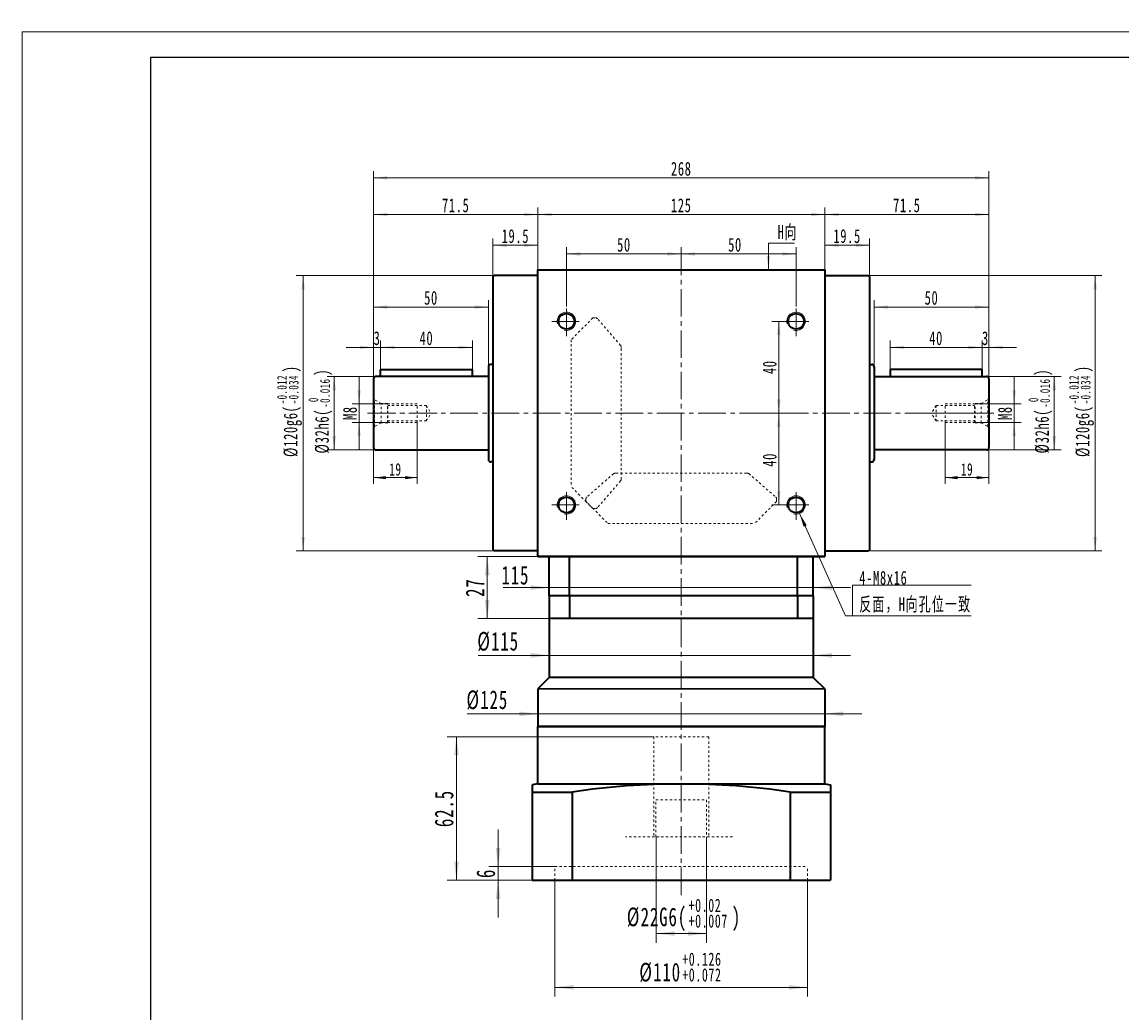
# Model space of a CAD drawing. Header units: millimetres. Extents: x 2806 to 3747, y -226 to 444.
# Tile 2 of 6: x 2806 to 3285, y 12 to 444. Entities that reach past the tile are written whole.
import ezdxf

# ---------------------------------------------------------------- set-up
doc = ezdxf.new("R2010")
doc.units = ezdxf.units.MM
doc.linetypes.add('点画线', pattern=[18, 12, -2, 2, -2])
doc.linetypes.add('虚线', pattern=[2, 1, -1])
doc.layers.get('0').update_dxf_attribs({"lineweight": 35})
for name, color, linetype, lineweight in [('EB0', 7, 'Continuous', 35), ('TEXT', 4, 'Continuous', 18), ('中心线层', 1, '点画线', 18), ('图框_外框线', 7, 'Continuous', 18), ('尺寸线层', 3, 'Continuous', 18), ('粗实线', 7, 'Continuous', 50), ('粗实线层', 7, 'Continuous', 35), ('虚线层', 6, '虚线', 18)]:
    doc.layers.add(name, color=color, linetype=linetype, lineweight=lineweight)
doc.styles.add('标准', font='txt', dxfattribs={"width": 0.667})
doc.dimstyles.new('a4-1-1', dxfattribs={"dimtxt": 3, "dimasz": 3, "dimexe": 1.5, "dimexo": 0, "dimgap": 0.5, "dimtad": 1, "dimdec": 3, "dimdsep": 46, "dimtxsty": '标准', "dimblk": '_CAXARROW', "dimcen": 0, "dimdle": 6, "dimazin": 2, "dimtfac": 0.707107, "dimtdec": 3, "dimtix": 1, "dimtmove": 2, "dimatfit": 3, "dimfxl": 0, "dimfrac": 2, "dimtolj": 1, "dimarcsym": 0})
doc.dimstyles.new('a4-1-1.5', dxfattribs={"dimtxt": 4.5, "dimasz": 4.5, "dimexe": 2.25, "dimexo": 0, "dimgap": 0.75, "dimtad": 1, "dimdec": 3, "dimdsep": 46, "dimtxsty": '标准', "dimblk": '_CAXARROW', "dimcen": 0, "dimdle": 9, "dimazin": 2, "dimtfac": 0.707107, "dimtdec": 3, "dimtix": 1, "dimtmove": 2, "dimatfit": 3, "dimfxl": 0, "dimfrac": 2, "dimtolj": 1, "dimarcsym": 0})

# ---------------------------------------------------------------- blocks, each defined once
blk = doc.blocks.new('*X3')
at = {"layer": '尺寸线层', "color": 0, "char_height": 6, "attachment_point": 1, "rotation": 90, "line_spacing_factor": 1.15057, "style": '标准'}
for s, insert, width in [('\\T1.1;{\\H0.707107x;-0.012}', (2917.04, 277.08), 50.9066), ('\\T1.1;)', (2919.89, 291.01), 152.5853), ('\\T1.1;{\\H0.707107x;-0.034}', (2922.11, 277.08), 50.9066), ('\\T1.1;%%C120g6(', (2919.89, 254.12), 152.5853)]:
    blk.add_mtext(s, dxfattribs=dict(at, insert=insert, width=width))
blk = doc.blocks.new('*X2')
at = {"layer": '尺寸线层', "linetype": 'Continuous'}
for points in [[(2928.39, 333.2), (2929.14, 327.2), (2927.64, 327.2)], [(2928.39, 213.2), (2929.14, 219.2), (2927.64, 219.2)]]:
    blk.add_hatch(color=0, dxfattribs=at).paths.add_polyline_path(points, flags=0)
at = {"layer": '尺寸线层', "color": 0, "linetype": 'Continuous'}
for p, q in [((3011.59, 333.2), (2925.39, 333.2)), ((2928.39, 333.2), (2928.39, 213.2)), ((3011.59, 213.2), (2925.39, 213.2))]:
    blk.add_line(p, q, dxfattribs=at)
at = {"layer": '尺寸线层', "color": 0}
blk.add_blockref('*X3', (0, 0), dxfattribs=at)
blk = doc.blocks.new('_CAXARROW')
blk.add_hatch(color=0).paths.add_polyline_path([(0, 0), (-1, 0.125), (-1, -0.125)], flags=0)
blk = doc.blocks.new('*X4')
at = {"layer": '尺寸线层', "linetype": 'Continuous'}
for points in [[(3011.09, 346.33), (3017.09, 345.58), (3017.09, 347.08)], [(3030.59, 346.33), (3024.59, 345.58), (3024.59, 347.08)]]:
    blk.add_hatch(color=0, dxfattribs=at).paths.add_polyline_path(points, flags=0)
at = {"layer": '尺寸线层', "color": 0, "linetype": 'Continuous'}
for p, q in [((3011.09, 332.7), (3011.09, 349.33)), ((3030.59, 346.33), (3011.09, 346.33)), ((3030.59, 335.7), (3030.59, 349.33))]:
    blk.add_line(p, q, dxfattribs=at)
at = {"layer": '尺寸线层', "color": 0, "insert": (3020.84, 350.29), "char_height": 6, "width": 21.6497, "attachment_point": 5, "line_spacing_factor": 1.15057, "style": '标准'}
blk.add_mtext('\\T1.1;19.5', dxfattribs=at)
blk = doc.blocks.new('*X5')
at = {"layer": '尺寸线层', "linetype": 'Continuous'}
for points in [[(3030.59, 359.73), (3036.59, 358.98), (3036.59, 360.48)], [(3155.59, 359.73), (3149.59, 358.98), (3149.59, 360.48)]]:
    blk.add_hatch(color=0, dxfattribs=at).paths.add_polyline_path(points, flags=0)
at = {"layer": '尺寸线层', "color": 0, "linetype": 'Continuous'}
for p, q in [((3030.59, 335.7), (3030.59, 362.73)), ((3155.59, 359.73), (3030.59, 359.73)), ((3155.59, 335.7), (3155.59, 362.73))]:
    blk.add_line(p, q, dxfattribs=at)
at = {"layer": '尺寸线层', "color": 0, "insert": (3093.09, 363.7), "char_height": 6, "width": 15.558, "attachment_point": 5, "line_spacing_factor": 1.15057, "style": '标准'}
blk.add_mtext('\\T1.1;125', dxfattribs=at)
blk = doc.blocks.new('*X6')
at = {"layer": '尺寸线层', "linetype": 'Continuous'}
for points in [[(3155.59, 346.33), (3161.59, 347.08), (3161.59, 345.58)], [(3175.09, 346.33), (3169.09, 347.08), (3169.09, 345.58)]]:
    blk.add_hatch(color=0, dxfattribs=at).paths.add_polyline_path(points, flags=0)
at = {"layer": '尺寸线层', "color": 0, "linetype": 'Continuous'}
for p, q in [((3155.59, 335.7), (3155.59, 349.33)), ((3155.59, 346.33), (3175.09, 346.33)), ((3175.09, 332.7), (3175.09, 349.33))]:
    blk.add_line(p, q, dxfattribs=at)
at = {"layer": '尺寸线层', "color": 0, "insert": (3165.34, 350.29), "char_height": 6, "width": 21.6497, "attachment_point": 5, "line_spacing_factor": 1.15057, "style": '标准'}
blk.add_mtext('\\T1.1;19.5', dxfattribs=at)
blk = doc.blocks.new('*X7')
at = {"layer": '尺寸线层', "linetype": 'Continuous'}
for points in [[(3093.09, 342.55), (3099.09, 343.3), (3099.09, 341.8)], [(3143.09, 342.55), (3137.09, 343.3), (3137.09, 341.8)]]:
    blk.add_hatch(color=0, dxfattribs=at).paths.add_polyline_path(points, flags=0)
at = {"layer": '尺寸线层', "color": 0, "linetype": 'Continuous'}
for p, q in [((3093.09, 338.7), (3093.09, 345.55)), ((3143.09, 319.6), (3143.09, 345.55)), ((3093.09, 342.55), (3143.09, 342.55))]:
    blk.add_line(p, q, dxfattribs=at)
at = {"layer": '尺寸线层', "color": 0, "insert": (3116.5, 346.52), "char_height": 6, "width": 12, "attachment_point": 5, "line_spacing_factor": 1.15057, "style": '标准'}
blk.add_mtext('\\T1.1;50', dxfattribs=at)
blk = doc.blocks.new('*X8')
at = {"layer": '尺寸线层', "linetype": 'Continuous'}
for points in [[(3043.09, 342.55), (3049.09, 343.3), (3049.09, 341.8)], [(3093.09, 342.55), (3087.09, 343.3), (3087.09, 341.8)]]:
    blk.add_hatch(color=0, dxfattribs=at).paths.add_polyline_path(points, flags=0)
at = {"layer": '尺寸线层', "color": 0, "linetype": 'Continuous'}
for p, q in [((3043.09, 319.6), (3043.09, 345.55)), ((3093.09, 338.7), (3093.09, 345.55)), ((3043.09, 342.55), (3093.09, 342.55))]:
    blk.add_line(p, q, dxfattribs=at)
at = {"layer": '尺寸线层', "color": 0, "insert": (3068.13, 346.52), "char_height": 6, "width": 12, "attachment_point": 5, "line_spacing_factor": 1.15057, "style": '标准'}
blk.add_mtext('\\T1.1;50', dxfattribs=at)
blk = doc.blocks.new('*X9')
at = {"layer": '尺寸线层', "linetype": 'Continuous'}
for points in [[(3135.59, 313.2), (3134.84, 307.2), (3136.34, 307.2)], [(3135.59, 273.2), (3134.84, 279.2), (3136.34, 279.2)]]:
    blk.add_hatch(color=0, dxfattribs=at).paths.add_polyline_path(points, flags=0)
at = {"layer": '尺寸线层', "color": 0, "linetype": 'Continuous'}
for p, q in [((3136.69, 313.2), (3132.59, 313.2)), ((3135.59, 273.2), (3135.59, 313.2)), ((3127.59, 273.2), (3138.59, 273.2))]:
    blk.add_line(p, q, dxfattribs=at)
at = {"layer": '尺寸线层', "color": 0, "insert": (3131.62, 293.2), "char_height": 6, "width": 12, "attachment_point": 5, "rotation": 90, "line_spacing_factor": 1.15057, "style": '标准'}
blk.add_mtext('\\T1.1;40', dxfattribs=at)
blk = doc.blocks.new('*X10')
at = {"layer": '尺寸线层', "linetype": 'Continuous'}
for points in [[(3135.59, 273.2), (3136.34, 267.2), (3134.84, 267.2)], [(3135.59, 233.2), (3136.34, 239.2), (3134.84, 239.2)]]:
    blk.add_hatch(color=0, dxfattribs=at).paths.add_polyline_path(points, flags=0)
at = {"layer": '尺寸线层', "color": 0, "linetype": 'Continuous'}
for p, q in [((3127.59, 273.2), (3138.59, 273.2)), ((3135.59, 273.2), (3135.59, 233.2)), ((3136.69, 233.2), (3132.59, 233.2))]:
    blk.add_line(p, q, dxfattribs=at)
at = {"layer": '尺寸线层', "color": 0, "insert": (3131.62, 252.84), "char_height": 6, "width": 12, "attachment_point": 5, "rotation": 90, "line_spacing_factor": 1.15057, "style": '标准'}
blk.add_mtext('\\T1.1;40', dxfattribs=at)
blk = doc.blocks.new('*X11')
at = {"layer": '尺寸线层', "linetype": 'Continuous'}
blk.add_hatch(color=0, dxfattribs=at).paths.add_polyline_path([(-23.03, 44.58), (-19.89, 39.41), (-21.26, 38.8)], flags=0)
at = {"layer": '尺寸线层', "color": 0, "linetype": 'Continuous'}
blk.add_line((-23.03, 44.58), (-3.04, 0), dxfattribs=at)
at = {"layer": '尺寸线层', "color": 0}
for p, q in [((0, 13.42), (51.79, 13.42)), ((0, 0), (0, 13.42)), ((-3.04, 0), (0, 0)), ((0, 0), (51.79, 0))]:
    blk.add_line(p, q, dxfattribs=at)
at = {"layer": '尺寸线层', "color": 0, "insert": (3, 1.2), "char_height": 6, "width": 97.5796, "attachment_point": 7, "line_spacing_factor": 1.15057, "style": '标准'}
blk.add_mtext('\\T1.1;4-M8x16\\P反面，H向孔位一致', dxfattribs=at)
blk = doc.blocks.new('*X12')
at = {"layer": '尺寸线层', "linetype": 'Continuous'}
blk.add_hatch(color=0, dxfattribs=at).paths.add_polyline_path([(-1.02, -11.58), (-1.77, -5.58), (-0.27, -5.58)], flags=0)
at = {"layer": '尺寸线层', "color": 0, "linetype": 'Continuous'}
blk.add_line((-1.02, -11.58), (-1.02, 0), dxfattribs=at)
at = {"layer": '尺寸线层', "color": 0}
for p, q in [((-1.02, 0), (0, 0)), ((0, 0), (10.33, 0)), ((0, 0), (0, 0))]:
    blk.add_line(p, q, dxfattribs=at)
at = {"layer": '尺寸线层', "color": 0, "insert": (3, 1.2), "char_height": 6, "width": 14.6581, "attachment_point": 7, "line_spacing_factor": 1.15057, "style": '标准'}
blk.add_mtext('\\T1.1;H向', dxfattribs=at)
blk = doc.blocks.new('*X20')
at = {"layer": '尺寸线层', "linetype": 'Continuous'}
for points in [[(2959.09, 359.73), (2965.09, 358.98), (2965.09, 360.48)], [(3030.59, 359.73), (3024.59, 358.98), (3024.59, 360.48)]]:
    blk.add_hatch(color=0, dxfattribs=at).paths.add_polyline_path(points, flags=0)
at = {"layer": '尺寸线层', "color": 0, "linetype": 'Continuous'}
for p, q in [((2959.09, 288.2), (2959.09, 362.73)), ((3030.59, 359.73), (2959.09, 359.73)), ((3030.59, 335.7), (3030.59, 362.73))]:
    blk.add_line(p, q, dxfattribs=at)
at = {"layer": '尺寸线层', "color": 0, "insert": (2994.84, 363.7), "char_height": 6, "width": 21.8228, "attachment_point": 5, "line_spacing_factor": 1.15057, "style": '标准'}
blk.add_mtext('\\T1.1;71.5', dxfattribs=at)
blk = doc.blocks.new('*X21')
at = {"layer": '尺寸线层', "linetype": 'Continuous'}
for points in [[(2959.09, 319.44), (2965.09, 318.69), (2965.09, 320.19)], [(3009.09, 319.44), (3003.09, 318.69), (3003.09, 320.19)]]:
    blk.add_hatch(color=0, dxfattribs=at).paths.add_polyline_path(points, flags=0)
at = {"layer": '尺寸线层', "color": 0, "linetype": 'Continuous'}
for p, q in [((2959.09, 288.2), (2959.09, 322.44)), ((3009.09, 293.45), (3009.09, 322.44)), ((3009.09, 319.44), (2959.09, 319.44))]:
    blk.add_line(p, q, dxfattribs=at)
at = {"layer": '尺寸线层', "color": 0, "insert": (2984.09, 323.4), "char_height": 6, "width": 12, "attachment_point": 5, "line_spacing_factor": 1.15057, "style": '标准'}
blk.add_mtext('\\T1.1;50', dxfattribs=at)
blk = doc.blocks.new('*X23')
at = {"layer": '尺寸线层', "color": 0, "char_height": 8.1, "attachment_point": 1, "line_spacing_factor": 1.15057, "style": '标准'}
for s, insert, width in [('\\T1.1;%%C22G6(', (3069.39, 57.82), 189.5425), ('\\T1.1;{\\H0.707107x;+0.02}', (3096.27, 61.67), 68.7239), ('\\T1.1;)', (3115.08, 57.82), 189.5425), ('\\T1.1;{\\H0.707107x;+0.007}', (3096.27, 54.83), 68.7239)]:
    blk.add_mtext(s, dxfattribs=dict(at, insert=insert, width=width))
blk = doc.blocks.new('*X22')
at = {"layer": '尺寸线层', "linetype": 'Continuous'}
for points in [[(3082.09, 46.53), (3090.19, 47.54), (3090.19, 45.51)], [(3104.09, 46.53), (3095.99, 47.54), (3095.99, 45.51)]]:
    blk.add_hatch(color=0, dxfattribs=at).paths.add_polyline_path(points, flags=0)
at = {"layer": '尺寸线层', "color": 0, "linetype": 'Continuous'}
for p, q in [((3082.09, 88.7), (3082.09, 42.48)), ((3104.09, 88.7), (3104.09, 42.48)), ((3082.09, 46.53), (3104.09, 46.53))]:
    blk.add_line(p, q, dxfattribs=at)
at = {"layer": '尺寸线层', "color": 0}
blk.add_blockref('*X23', (0, 0), dxfattribs=at)
blk = doc.blocks.new('*X25')
at = {"layer": '尺寸线层', "color": 0, "char_height": 8.1, "attachment_point": 1, "line_spacing_factor": 1.15057, "style": '标准'}
for s, insert, width in [('\\T1.1;%%C110', (3074.84, 33.76), 145.9312), ('\\T1.1;{\\H0.707107x;+0.126}', (3093.5, 38.22), 68.7239), ('\\T1.1;{\\H0.707107x;+0.072}', (3093.5, 31.38), 68.7239)]:
    blk.add_mtext(s, dxfattribs=dict(at, insert=insert, width=width))
blk = doc.blocks.new('*X24')
at = {"layer": '尺寸线层', "linetype": 'Continuous'}
for points in [[(3038.09, 23.08), (3046.19, 24.09), (3046.19, 22.07)], [(3148.09, 23.08), (3139.99, 24.09), (3139.99, 22.07)]]:
    blk.add_hatch(color=0, dxfattribs=at).paths.add_polyline_path(points, flags=0)
at = {"layer": '尺寸线层', "color": 0, "linetype": 'Continuous'}
for p, q in [((3038.09, 69.7), (3038.09, 19.03)), ((3148.09, 69.7), (3148.09, 19.03)), ((3038.09, 23.08), (3148.09, 23.08))]:
    blk.add_line(p, q, dxfattribs=at)
at = {"layer": '尺寸线层', "color": 0}
blk.add_blockref('*X25', (0, 0), dxfattribs=at)
blk = doc.blocks.new('*X26')
at = {"layer": '尺寸线层', "linetype": 'Continuous'}
for points in [[(3013.33, 75.7), (3012.32, 83.8), (3014.34, 83.8)], [(3013.33, 69.7), (3012.32, 61.6), (3014.34, 61.6)]]:
    blk.add_hatch(color=0, dxfattribs=at).paths.add_polyline_path(points, flags=0)
at = {"layer": '尺寸线层', "color": 0, "linetype": 'Continuous'}
for p, q in [((3013.33, 53.5), (3013.33, 91.9)), ((3038.09, 75.7), (3009.28, 75.7)), ((3028.09, 69.7), (3009.28, 69.7))]:
    blk.add_line(p, q, dxfattribs=at)
at = {"layer": '尺寸线层', "color": 0, "insert": (3007.97, 72.7), "char_height": 8.1, "width": 16.2, "attachment_point": 5, "rotation": 90, "line_spacing_factor": 1.15057, "style": '标准'}
blk.add_mtext('\\T1.1;6', dxfattribs=at)
blk = doc.blocks.new('*X27')
at = {"layer": '尺寸线层', "linetype": 'Continuous'}
for points in [[(2995.18, 132.2), (2994.17, 124.1), (2996.19, 124.1)], [(2995.18, 69.7), (2994.17, 77.8), (2996.19, 77.8)]]:
    blk.add_hatch(color=0, dxfattribs=at).paths.add_polyline_path(points, flags=0)
at = {"layer": '尺寸线层', "color": 0, "linetype": 'Continuous'}
for p, q in [((3081.09, 132.2), (2991.13, 132.2)), ((2995.18, 69.7), (2995.18, 132.2)), ((3028.09, 69.7), (2991.13, 69.7))]:
    blk.add_line(p, q, dxfattribs=at)
at = {"layer": '尺寸线层', "color": 0, "insert": (2989.82, 100.95), "char_height": 8.1, "width": 29.4608, "attachment_point": 5, "rotation": 90, "line_spacing_factor": 1.15057, "style": '标准'}
blk.add_mtext('\\T1.1;62.5', dxfattribs=at)
blk = doc.blocks.new('m8-11111_1')
at = {"layer": '中心线层', "linetype": '点画线', "lineweight": 18}
blk.add_line((27.67, 0), (-2.1, 0), dxfattribs=at)
at = {"layer": '粗实线层', "color": 6, "linetype": '虚线', "lineweight": 18}
for p, q in [((0, -6.6), (0, 6.6)), ((0, 6.6), (0.43, 5.86)), ((3.3, 4.2), (0.43, 5.86)), ((0.43, -5.86), (0.43, 5.86)), ((6, 4.2), (3.3, 4.2)), ((3.3, -4.2), (3.3, 4.2)), ((6.2, 4), (6, 4.2)), ((6, -4.2), (6, 4.2)), ((19, 4), (6.2, 4)), ((6.2, -4), (6.2, 4)), ((23, 3.4), (6.2, 3.4)), ((19, -4), (19, 4)), ((23, 3.4), (24.96, 0)), ((23, 3.4), (23, -3.4)), ((23, -3.4), (24.96, 0)), ((3.3, -4.2), (0.43, -5.86)), ((6, -4.2), (3.3, -4.2)), ((6.2, -4), (6, -4.2)), ((23, -3.4), (6.2, -3.4)), ((19, -4), (6.2, -4)), ((0, -6.6), (0.43, -5.86))]:
    blk.add_line(p, q, dxfattribs=at)
blk = doc.blocks.new('*X33')
at = {"layer": '尺寸线层', "linetype": 'Continuous'}
for points in [[(2952.76, 277.2), (2953.51, 283.2), (2952.01, 283.2)], [(2952.76, 269.2), (2953.51, 263.2), (2952.01, 263.2)]]:
    blk.add_hatch(color=0, dxfattribs=at).paths.add_polyline_path(points, flags=0)
at = {"layer": '尺寸线层', "color": 0, "linetype": 'Continuous'}
for p, q in [((2952.76, 289.2), (2952.76, 257.2)), ((2965.29, 277.2), (2949.76, 277.2)), ((2965.29, 269.2), (2949.76, 269.2))]:
    blk.add_line(p, q, dxfattribs=at)
at = {"layer": '尺寸线层', "color": 0, "insert": (2948.79, 273.2), "char_height": 6, "width": 12, "attachment_point": 5, "rotation": 90, "line_spacing_factor": 1.15057, "style": '标准'}
blk.add_mtext('\\T1.1;M8', dxfattribs=at)
blk = doc.blocks.new('*X34')
at = {"layer": '尺寸线层', "linetype": 'Continuous'}
for points in [[(2959.09, 245.11), (2964.49, 245.78), (2964.49, 244.43)], [(2978.09, 245.11), (2972.69, 245.78), (2972.69, 244.43)]]:
    blk.add_hatch(color=0, dxfattribs=at).paths.add_polyline_path(points, flags=0)
at = {"layer": '尺寸线层', "color": 0, "linetype": 'Continuous'}
for p, q in [((2978.09, 269.2), (2978.09, 242.41)), ((2959.09, 260.2), (2959.09, 242.41)), ((2959.09, 245.11), (2978.09, 245.11))]:
    blk.add_line(p, q, dxfattribs=at)
at = {"layer": '尺寸线层', "color": 0, "insert": (2968.59, 248.68), "char_height": 5.4, "width": 10.8, "attachment_point": 5, "line_spacing_factor": 1.15057, "style": '标准'}
blk.add_mtext('\\T1.1;19', dxfattribs=at)
blk = doc.blocks.new('*X35')
at = {"layer": '尺寸线层', "linetype": 'Continuous'}
for points in [[(2959.09, 301.86), (2953.09, 301.11), (2953.09, 302.61)], [(2962.09, 301.86), (2968.09, 301.11), (2968.09, 302.61)]]:
    blk.add_hatch(color=0, dxfattribs=at).paths.add_polyline_path(points, flags=0)
at = {"layer": '尺寸线层', "color": 0, "linetype": 'Continuous'}
for p, q in [((2974.09, 301.86), (2947.09, 301.86)), ((2959.09, 288.2), (2959.09, 304.86)), ((2962.09, 292.2), (2962.09, 304.86))]:
    blk.add_line(p, q, dxfattribs=at)
at = {"layer": '尺寸线层', "color": 0, "insert": (2960.59, 305.82), "char_height": 6, "width": 12, "attachment_point": 5, "line_spacing_factor": 1.15057, "style": '标准'}
blk.add_mtext('\\T1.1;3', dxfattribs=at)
blk = doc.blocks.new('*X36')
at = {"layer": '尺寸线层', "linetype": 'Continuous'}
for points in [[(2962.09, 301.86), (2968.09, 302.61), (2968.09, 301.11)], [(3002.09, 301.86), (2996.09, 302.61), (2996.09, 301.11)]]:
    blk.add_hatch(color=0, dxfattribs=at).paths.add_polyline_path(points, flags=0)
at = {"layer": '尺寸线层', "color": 0, "linetype": 'Continuous'}
for p, q in [((2962.09, 292.2), (2962.09, 304.86)), ((2962.09, 301.86), (3002.09, 301.86)), ((3002.09, 292.2), (3002.09, 304.86))]:
    blk.add_line(p, q, dxfattribs=at)
at = {"layer": '尺寸线层', "color": 0, "insert": (2982.09, 305.82), "char_height": 6, "width": 12, "attachment_point": 5, "line_spacing_factor": 1.15057, "style": '标准'}
blk.add_mtext('\\T1.1;40', dxfattribs=at)
blk = doc.blocks.new('*X38')
at = {"layer": '尺寸线层', "color": 0, "char_height": 6, "attachment_point": 1, "rotation": 90, "line_spacing_factor": 1.15057, "style": '标准'}
for s, insert, width in [('\\T1.1;)', (2933.57, 289.49), 140.4019), ('\\T1.1;{\\H0.707107x;-0.016}', (2935.78, 275.56), 50.9066), ('\\T1.1;%%C32h6(', (2933.57, 255.64), 140.4019), ('\\T1.1;{\\H0.707107x;0}', (2930.71, 278.02), 50.9066)]:
    blk.add_mtext(s, dxfattribs=dict(at, insert=insert, width=width))
blk = doc.blocks.new('*X37')
at = {"layer": '尺寸线层', "linetype": 'Continuous'}
for points in [[(2941.93, 289.2), (2942.68, 283.2), (2941.18, 283.2)], [(2941.93, 257.2), (2942.68, 263.2), (2941.18, 263.2)]]:
    blk.add_hatch(color=0, dxfattribs=at).paths.add_polyline_path(points, flags=0)
at = {"layer": '尺寸线层', "color": 0, "linetype": 'Continuous'}
for p, q in [((2960.09, 289.2), (2938.93, 289.2)), ((2941.93, 289.2), (2941.93, 257.2)), ((2960.09, 257.2), (2938.93, 257.2))]:
    blk.add_line(p, q, dxfattribs=at)
at = {"layer": '尺寸线层', "color": 0}
blk.add_blockref('*X38', (0, 0), dxfattribs=at)
blk = doc.blocks.new('*X39')
at = {"layer": '尺寸线层', "linetype": 'Continuous'}
for points in [[(3177.09, 319.44), (3183.09, 320.19), (3183.09, 318.69)], [(3227.09, 319.44), (3221.09, 320.19), (3221.09, 318.69)]]:
    blk.add_hatch(color=0, dxfattribs=at).paths.add_polyline_path(points, flags=0)
at = {"layer": '尺寸线层', "color": 0, "linetype": 'Continuous'}
for p, q in [((3177.09, 293.45), (3177.09, 322.44)), ((3227.09, 288.2), (3227.09, 322.44)), ((3177.09, 319.44), (3227.09, 319.44))]:
    blk.add_line(p, q, dxfattribs=at)
at = {"layer": '尺寸线层', "color": 0, "insert": (3202.09, 323.4), "char_height": 6, "width": 12, "attachment_point": 5, "line_spacing_factor": 1.15057, "style": '标准'}
blk.add_mtext('\\T1.1;50', dxfattribs=at)
blk = doc.blocks.new('*X40')
at = {"layer": '尺寸线层', "linetype": 'Continuous'}
for points in [[(3224.09, 301.86), (3218.09, 302.61), (3218.09, 301.11)], [(3227.09, 301.86), (3233.09, 302.61), (3233.09, 301.11)]]:
    blk.add_hatch(color=0, dxfattribs=at).paths.add_polyline_path(points, flags=0)
at = {"layer": '尺寸线层', "color": 0, "linetype": 'Continuous'}
for p, q in [((3212.09, 301.86), (3239.09, 301.86)), ((3224.09, 292.2), (3224.09, 304.86)), ((3227.09, 288.2), (3227.09, 304.86))]:
    blk.add_line(p, q, dxfattribs=at)
at = {"layer": '尺寸线层', "color": 0, "insert": (3225.59, 305.82), "char_height": 6, "width": 12, "attachment_point": 5, "line_spacing_factor": 1.15057, "style": '标准'}
blk.add_mtext('\\T1.1;3', dxfattribs=at)
blk = doc.blocks.new('*X41')
at = {"layer": '尺寸线层', "linetype": 'Continuous'}
for points in [[(3184.09, 301.86), (3190.09, 301.11), (3190.09, 302.61)], [(3224.09, 301.86), (3218.09, 301.11), (3218.09, 302.61)]]:
    blk.add_hatch(color=0, dxfattribs=at).paths.add_polyline_path(points, flags=0)
at = {"layer": '尺寸线层', "color": 0, "linetype": 'Continuous'}
for p, q in [((3184.09, 292.2), (3184.09, 304.86)), ((3224.09, 301.86), (3184.09, 301.86)), ((3224.09, 292.2), (3224.09, 304.86))]:
    blk.add_line(p, q, dxfattribs=at)
at = {"layer": '尺寸线层', "color": 0, "insert": (3204.09, 305.82), "char_height": 6, "width": 12, "attachment_point": 5, "line_spacing_factor": 1.15057, "style": '标准'}
blk.add_mtext('\\T1.1;40', dxfattribs=at)
blk = doc.blocks.new('*X42')
at = {"layer": '尺寸线层', "linetype": 'Continuous'}
for points in [[(3208.09, 245.11), (3213.49, 244.43), (3213.49, 245.78)], [(3227.09, 245.11), (3221.69, 244.43), (3221.69, 245.78)]]:
    blk.add_hatch(color=0, dxfattribs=at).paths.add_polyline_path(points, flags=0)
at = {"layer": '尺寸线层', "color": 0, "linetype": 'Continuous'}
for p, q in [((3208.09, 269.2), (3208.09, 242.41)), ((3227.09, 260.2), (3227.09, 242.41)), ((3227.09, 245.11), (3208.09, 245.11))]:
    blk.add_line(p, q, dxfattribs=at)
at = {"layer": '尺寸线层', "color": 0, "insert": (3217.59, 248.68), "char_height": 5.4, "width": 10.8, "attachment_point": 5, "line_spacing_factor": 1.15057, "style": '标准'}
blk.add_mtext('\\T1.1;19', dxfattribs=at)
blk = doc.blocks.new('*X44')
at = {"layer": '尺寸线层', "color": 0, "char_height": 6, "attachment_point": 1, "rotation": 90, "line_spacing_factor": 1.15057, "style": '标准'}
for s, insert, width in [('\\T1.1;{\\H0.707107x;-0.012}', (3262.01, 277.08), 50.9066), ('\\T1.1;)', (3264.86, 291.01), 152.5853), ('\\T1.1;{\\H0.707107x;-0.034}', (3267.07, 277.08), 50.9066), ('\\T1.1;%%C120g6(', (3264.86, 254.12), 152.5853)]:
    blk.add_mtext(s, dxfattribs=dict(at, insert=insert, width=width))
blk = doc.blocks.new('*X43')
at = {"layer": '尺寸线层', "linetype": 'Continuous'}
for points in [[(3273.35, 333.2), (3274.1, 327.2), (3272.6, 327.2)], [(3273.35, 213.2), (3274.1, 219.2), (3272.6, 219.2)]]:
    blk.add_hatch(color=0, dxfattribs=at).paths.add_polyline_path(points, flags=0)
at = {"layer": '尺寸线层', "color": 0, "linetype": 'Continuous'}
for p, q in [((3174.59, 333.2), (3276.35, 333.2)), ((3273.35, 333.2), (3273.35, 213.2)), ((3174.59, 213.2), (3276.35, 213.2))]:
    blk.add_line(p, q, dxfattribs=at)
at = {"layer": '尺寸线层', "color": 0}
blk.add_blockref('*X44', (0, 0), dxfattribs=at)
blk = doc.blocks.new('*X46')
at = {"layer": '尺寸线层', "color": 0, "char_height": 6, "attachment_point": 1, "rotation": 90, "line_spacing_factor": 1.15057, "style": '标准'}
for s, insert, width in [('\\T1.1;)', (3247.2, 289.49), 140.4019), ('\\T1.1;{\\H0.707107x;-0.016}', (3249.41, 275.56), 50.9066), ('\\T1.1;%%C32h6(', (3247.2, 255.64), 140.4019), ('\\T1.1;{\\H0.707107x;0}', (3244.35, 278.02), 50.9066)]:
    blk.add_mtext(s, dxfattribs=dict(at, insert=insert, width=width))
blk = doc.blocks.new('*X45')
at = {"layer": '尺寸线层', "linetype": 'Continuous'}
for points in [[(3255.57, 289.2), (3256.32, 283.2), (3254.82, 283.2)], [(3255.57, 257.2), (3256.32, 263.2), (3254.82, 263.2)]]:
    blk.add_hatch(color=0, dxfattribs=at).paths.add_polyline_path(points, flags=0)
at = {"layer": '尺寸线层', "color": 0, "linetype": 'Continuous'}
for p, q in [((3226.09, 289.2), (3258.57, 289.2)), ((3255.57, 289.2), (3255.57, 257.2)), ((3226.09, 257.2), (3258.57, 257.2))]:
    blk.add_line(p, q, dxfattribs=at)
at = {"layer": '尺寸线层', "color": 0}
blk.add_blockref('*X46', (0, 0), dxfattribs=at)
blk = doc.blocks.new('*X47')
at = {"layer": '尺寸线层', "linetype": 'Continuous'}
for points in [[(3238.09, 277.2), (3238.84, 283.2), (3237.34, 283.2)], [(3238.09, 269.2), (3238.84, 263.2), (3237.34, 263.2)]]:
    blk.add_hatch(color=0, dxfattribs=at).paths.add_polyline_path(points, flags=0)
at = {"layer": '尺寸线层', "color": 0, "linetype": 'Continuous'}
for p, q in [((3238.09, 289.2), (3238.09, 257.2)), ((3220.89, 277.2), (3241.09, 277.2)), ((3220.89, 269.2), (3241.09, 269.2))]:
    blk.add_line(p, q, dxfattribs=at)
at = {"layer": '尺寸线层', "color": 0, "insert": (3234.13, 273.2), "char_height": 6, "width": 12, "attachment_point": 5, "rotation": 90, "line_spacing_factor": 1.15057, "style": '标准'}
blk.add_mtext('\\T1.1;M8', dxfattribs=at)
blk = doc.blocks.new('*X48')
at = {"layer": '尺寸线层', "linetype": 'Continuous'}
for points in [[(3155.59, 359.73), (3161.59, 360.48), (3161.59, 358.98)], [(3227.09, 359.73), (3221.09, 360.48), (3221.09, 358.98)]]:
    blk.add_hatch(color=0, dxfattribs=at).paths.add_polyline_path(points, flags=0)
at = {"layer": '尺寸线层', "color": 0, "linetype": 'Continuous'}
for p, q in [((3155.59, 335.7), (3155.59, 362.73)), ((3155.59, 359.73), (3227.09, 359.73)), ((3227.09, 288.2), (3227.09, 362.73))]:
    blk.add_line(p, q, dxfattribs=at)
at = {"layer": '尺寸线层', "color": 0, "insert": (3191.34, 363.7), "char_height": 6, "width": 21.8228, "attachment_point": 5, "line_spacing_factor": 1.15057, "style": '标准'}
blk.add_mtext('\\T1.1;71.5', dxfattribs=at)
blk = doc.blocks.new('*X49')
at = {"layer": '尺寸线层', "linetype": 'Continuous'}
for points in [[(2959.09, 375.67), (2965.09, 374.92), (2965.09, 376.42)], [(3227.09, 375.67), (3221.09, 374.92), (3221.09, 376.42)]]:
    blk.add_hatch(color=0, dxfattribs=at).paths.add_polyline_path(points, flags=0)
at = {"layer": '尺寸线层', "color": 0, "linetype": 'Continuous'}
for p, q in [((2959.09, 288.2), (2959.09, 378.67)), ((3227.09, 288.2), (3227.09, 378.67)), ((3227.09, 375.67), (2959.09, 375.67))]:
    blk.add_line(p, q, dxfattribs=at)
at = {"layer": '尺寸线层', "color": 0, "insert": (3093.09, 379.63), "char_height": 6, "width": 15.8176, "attachment_point": 5, "line_spacing_factor": 1.15057, "style": '标准'}
blk.add_mtext('\\T1.1;268', dxfattribs=at)
blk = doc.blocks.new('*X52')
at = {"layer": '尺寸线层', "linetype": 'Continuous'}
for points in [[(3035.59, 197.2), (3027.49, 198.21), (3027.49, 196.18)], [(3150.59, 197.2), (3158.69, 198.21), (3158.69, 196.18)]]:
    blk.add_hatch(color=0, dxfattribs=at).paths.add_polyline_path(points, flags=0)
at = {"layer": '尺寸线层', "color": 0, "linetype": 'Continuous'}
for p, q in [((3015.58, 197.2), (3166.79, 197.2)), ((3035.59, 199.71), (3035.59, 193.15)), ((3150.59, 198.4), (3150.59, 193.15))]:
    blk.add_line(p, q, dxfattribs=at)
at = {"layer": '尺寸线层', "color": 0, "insert": (3020.84, 202.55), "char_height": 8.1, "width": 21.0034, "attachment_point": 5, "line_spacing_factor": 1.15057, "style": '标准'}
blk.add_mtext('\\T1.1;115', dxfattribs=at)
blk = doc.blocks.new('*X53')
at = {"layer": '尺寸线层', "linetype": 'Continuous'}
for points in [[(3008.6, 210.7), (3007.59, 202.6), (3009.61, 202.6)], [(3008.6, 183.7), (3007.59, 191.8), (3009.61, 191.8)]]:
    blk.add_hatch(color=0, dxfattribs=at).paths.add_polyline_path(points, flags=0)
at = {"layer": '尺寸线层', "color": 0, "linetype": 'Continuous'}
for p, q in [((3030.59, 210.7), (3004.55, 210.7)), ((3008.6, 183.7), (3008.6, 210.7)), ((3035.59, 183.7), (3004.55, 183.7))]:
    blk.add_line(p, q, dxfattribs=at)
at = {"layer": '尺寸线层', "color": 0, "insert": (3003.25, 197.2), "char_height": 8.1, "width": 16.2, "attachment_point": 5, "rotation": 90, "line_spacing_factor": 1.15057, "style": '标准'}
blk.add_mtext('\\T1.1;27', dxfattribs=at)
blk = doc.blocks.new('*X54')
at = {"layer": '尺寸线层', "linetype": 'Continuous'}
for points in [[(3035.59, 167.69), (3027.49, 168.71), (3027.49, 166.68)], [(3150.59, 167.69), (3158.69, 168.71), (3158.69, 166.68)]]:
    blk.add_hatch(color=0, dxfattribs=at).paths.add_polyline_path(points, flags=0)
at = {"layer": '尺寸线层', "color": 0, "linetype": 'Continuous'}
for p, q in [((3035.59, 175.49), (3035.59, 163.64)), ((3004.62, 167.69), (3166.79, 167.69)), ((3150.59, 167.3), (3150.59, 171.74))]:
    blk.add_line(p, q, dxfattribs=at)
at = {"layer": '尺寸线层', "color": 0, "insert": (3013.33, 173.66), "char_height": 8.1, "width": 34.8343, "attachment_point": 5, "line_spacing_factor": 1.15057, "style": '标准'}
blk.add_mtext('\\T1.1;%%C115', dxfattribs=at)
blk = doc.blocks.new('*X55')
at = {"layer": '尺寸线层', "linetype": 'Continuous'}
for points in [[(3030.59, 142.22), (3022.49, 143.24), (3022.49, 141.21)], [(3155.59, 142.22), (3163.69, 143.24), (3163.69, 141.21)]]:
    blk.add_hatch(color=0, dxfattribs=at).paths.add_polyline_path(points, flags=0)
at = {"layer": '尺寸线层', "color": 0, "linetype": 'Continuous'}
for p, q in [((3030.59, 136.7), (3030.59, 146.27)), ((3155.59, 136.7), (3155.59, 146.27)), ((2999.89, 142.22), (3171.79, 142.22))]:
    blk.add_line(p, q, dxfattribs=at)
at = {"layer": '尺寸线层', "color": 0, "insert": (3008.6, 148.19), "char_height": 8.1, "width": 34.8343, "attachment_point": 5, "line_spacing_factor": 1.15057, "style": '标准'}
blk.add_mtext('\\T1.1;%%C125', dxfattribs=at)

msp = doc.modelspace()

# ---------------------------------------------------------------- linework, layer by layer
at = {"color": 6, "linetype": '虚线', "lineweight": 18}
for p, q in [((3054.5908, 314.695), (3045.0908, 305.195)), ((3054.5908, 314.695), (3055.8224, 314.695)), ((3066.6604, 302.7041), (3056.5784, 314.3496)), ((3045.0908, 305.195), (3045.0908, 241.195)), ((3066.8858, 302.0709), (3066.8858, 301.9493)), ((3063.6709, 246.8511), (3051.9313, 236.6876)), ((3064.2817, 247.095), (3064.6106, 247.095)), ((3066.8858, 244.2915), (3066.8858, 244.4408)), ((3121.89, 247.095), (3121.5611, 247.095)), ((3122.5007, 246.8511), (3134.2404, 236.6876)), ((3054.5908, 231.695), (3045.0908, 241.195)), ((3066.6604, 243.686), (3056.5784, 232.0405)), ((3051.5858, 234.7), (3051.5858, 235.9316)), ((3134.5858, 234.7), (3134.5858, 235.9316)), ((3051.5858, 234.7), (3061.0858, 225.2)), ((3054.5908, 231.695), (3055.8224, 231.695)), ((3134.5858, 234.7), (3125.0858, 225.2)), ((3061.0858, 225.2), (3125.0858, 225.2))]:
    msp.add_line(p, q, dxfattribs=at)
for p, q in [((3030.5858, 111.695), (3028.0858, 111.2542)), ((3030.5858, 111.695), (3028.0858, 111.2542)), ((3155.5858, 111.695), (3158.0858, 111.2542))]:
    msp.add_line(p, q)
at = {"linetype": 'ByBlock'}
for p, q in [((3028.0858, 108.1685), (3045.5858, 108.1685)), ((3140.5858, 108.1685), (3158.0858, 108.1685))]:
    msp.add_line(p, q, dxfattribs=at)
at = {"color": 7, "linetype": 'Continuous', "lineweight": 0}
for centre in [(3043.0858, 313.195), (3043.0858, 313.195), (3143.0858, 313.195), (3143.0858, 313.195), (3043.0858, 233.195), (3043.0858, 233.195), (3143.0858, 233.195), (3143.0858, 233.195)]:
    msp.add_arc(centre, 4, 255, 195, dxfattribs=at)
at = {"color": 6, "linetype": '虚线', "lineweight": 18}
for centre, start, end in [((3055.8224, 313.695), 40.884, 90), ((3065.8858, 302.0709), 0, 40.884), ((3064.3255, 246.095), 90, 130.884), ((3121.8462, 246.095), 49.116, 90), ((3065.8858, 244.3192), 319.116, 0), ((3052.5858, 235.9316), 130.884, 180), ((3133.5858, 235.9316), 360, 49.116), ((3055.8224, 232.695), 270, 319.116)]:
    msp.add_arc(centre, 1, start, end, dxfattribs=at)
at = {"linetype": 'ByBlock'}
msp.add_open_spline([(3140.5858, 108.1685), (3124.8818, 110.5003), (3093.0858, 112.8325), (3061.2899, 110.5003), (3045.5858, 108.1685)], degree=3, dxfattribs=at)
at = {"layer": 'EB0'}
for p, q in [((3035.5858, 193.695), (3035.5858, 158.0405)), ((3150.5858, 193.695), (3035.5858, 193.695)), ((3150.5858, 193.695), (3150.5858, 158.0405)), ((3150.5858, 183.695), (3035.5858, 183.695)), ((3035.5904, 158.3463), (3035.5904, 158.045)), ((3035.5858, 158.0405), (3030.5904, 153.045)), ((3150.5858, 158.0405), (3155.5813, 153.045)), ((3030.5904, 153.045), (3030.5904, 136.8463)), ((3155.5858, 153.0405), (3155.5858, 136.695)), ((3155.5858, 136.695), (3030.5858, 136.695)), ((3030.5858, 111.695), (3030.5858, 136.695)), ((3030.5904, 136.695), (3155.5858, 136.695)), ((3155.5858, 111.695), (3155.5858, 136.695)), ((3028.0858, 111.2542), (3028.0858, 69.695)), ((3158.0858, 111.2542), (3158.0858, 69.695)), ((3045.5858, 108.1685), (3045.5858, 69.695)), ((3140.5858, 108.1685), (3140.5858, 69.695)), ((3028.0858, 69.695), (3158.0858, 69.695))]:
    msp.add_line(p, q, dxfattribs=at)
at = {"layer": 'TEXT', "color": 6, "linetype": '虚线', "lineweight": 18}
for p, q in [((3056.1896, 314.695), (3056.2793, 314.695)), ((3056.3582, 314.6039), (3056.2793, 314.695)), ((3066.8858, 301.6735), (3066.8858, 301.535)), ((3064.9407, 247.095), (3065.0343, 247.095)), ((3121.231, 247.095), (3121.1374, 247.095)), ((3134.5188, 236.4466), (3134.5858, 236.3885)), ((3134.5858, 236.3052), (3134.5858, 236.3885)), ((3056.1896, 231.695), (3056.2793, 231.695)), ((3056.3582, 231.7862), (3056.2793, 231.695))]:
    msp.add_line(p, q, dxfattribs=at)
at = {"layer": '中心线层'}
for p, q in [((3093.0858, 63.2634), (3093.0858, 338.695)), ((3043.0858, 306.795), (3043.0858, 319.595)), ((3143.0858, 306.795), (3143.0858, 319.595)), ((3036.6858, 313.195), (3049.4858, 313.195)), ((3136.6858, 313.195), (3149.4858, 313.195)), ((2956.4666, 273.195), (3229.1858, 273.195)), ((3043.0858, 226.795), (3043.0858, 239.595)), ((3143.0858, 226.795), (3143.0858, 239.595)), ((3036.6858, 233.195), (3049.4858, 233.195)), ((3136.6858, 233.195), (3149.4858, 233.195))]:
    msp.add_line(p, q, dxfattribs=at)
at = {"layer": '图框_外框线', "color": 3}
msp.add_lwpolyline([(2805.9362, -225.939), (3746.7054, -225.939), (3746.7054, 439.3192), (2805.9362, 439.3192)], close=True, dxfattribs=at)
at = {"layer": '图框_外框线', "color": 3, "lineweight": 25}
msp.add_lwpolyline([(2861.9343, -214.7394), (3735.5058, -214.7394), (3735.5058, 428.1196), (2861.9343, 428.1196)], close=True, dxfattribs=at)
at = {"layer": '粗实线', "color": 0, "lineweight": 40}
msp.add_line((3030.5858, 210.695), (3155.5858, 210.695), dxfattribs=at)
at = {"layer": '粗实线层'}
for p, q in [((3011.5858, 333.195), (3011.0858, 332.695)), ((3011.0858, 332.695), (3011.0858, 213.695)), ((3030.5858, 333.195), (3011.5858, 333.195)), ((3155.5858, 333.195), (3174.5858, 333.195)), ((3174.5858, 333.195), (3175.0858, 332.695)), ((3175.0858, 332.695), (3175.0858, 213.695)), ((3009.0858, 293.445), (3009.0858, 252.945)), ((3011.0858, 294.445), (3010.0858, 294.445)), ((3175.0858, 294.445), (3176.0858, 294.445)), ((3177.0858, 293.445), (3177.0858, 252.945)), ((2959.0858, 288.195), (2959.0858, 258.195)), ((3009.0858, 289.195), (2960.0858, 289.195)), ((2962.0858, 289.195), (2962.0858, 292.195)), ((2962.0858, 292.195), (3002.0858, 292.195)), ((3002.0858, 292.195), (3002.0858, 289.195)), ((3177.0858, 289.195), (3226.0858, 289.195)), ((3224.0858, 292.195), (3184.0858, 292.195)), ((3184.0858, 292.195), (3184.0858, 289.195)), ((3224.0858, 289.195), (3224.0858, 292.195)), ((3227.0858, 288.195), (3227.0858, 258.195)), ((2960.0858, 257.195), (3009.0858, 257.195)), ((3226.0858, 257.195), (3177.0858, 257.195)), ((3011.0858, 251.945), (3010.0858, 251.945)), ((3175.0858, 251.945), (3176.0858, 251.945)), ((3011.0858, 213.695), (3011.5858, 213.195)), ((3030.5858, 213.195), (3011.5858, 213.195)), ((3155.5858, 213.195), (3174.5858, 213.195)), ((3175.0858, 213.695), (3174.5858, 213.195)), ((3035.5858, 193.695), (3035.5858, 210.695)), ((3044.3514, 193.695), (3044.3514, 210.695)), ((3143.7446, 193.695), (3143.7446, 210.695)), ((3150.5858, 193.695), (3150.5858, 210.695)), ((3044.3514, 193.695), (3044.3514, 183.695)), ((3143.7446, 193.695), (3143.7446, 183.695)), ((3150.5858, 158.0405), (3035.5858, 158.0405)), ((3155.5858, 153.0405), (3030.5904, 153.045)), ((3030.5858, 111.695), (3155.5858, 111.695))]:
    msp.add_line(p, q, dxfattribs=at)
at = {"layer": '粗实线层', "color": 6, "linetype": '虚线', "lineweight": 18}
for p, q in [((3066.8858, 244.3192), (3066.8858, 301.9493)), ((3064.589, 247.095), (3121.7255, 247.095))]:
    msp.add_line(p, q, dxfattribs=at)
at = {"layer": '粗实线层'}
msp.add_lwpolyline([(3030.5858, 210.695), (3030.5858, 335.695), (3155.5858, 335.695), (3155.5858, 210.695)], dxfattribs=at)
for centre in [(3043.0858, 313.195), (3143.0858, 313.195), (3043.0858, 233.195), (3143.0858, 233.195)]:
    msp.add_circle(centre, 3.4, dxfattribs=at)
for centre, start, end in [((3010.0858, 293.445), 90, 180), ((3176.0858, 293.445), 0, 90), ((2960.0858, 288.195), 90, 180), ((3226.0858, 288.195), 0, 90), ((2960.0858, 258.195), 180, 270), ((3226.0858, 258.195), 270, 0), ((3010.0858, 252.945), 180, 270), ((3176.0858, 252.945), 270, 0)]:
    msp.add_arc(centre, 1, start, end, dxfattribs=at)
at = {"layer": '虚线层'}
for p, q in [((3105.0858, 132.195), (3081.0858, 132.195)), ((3081.0858, 132.195), (3081.0858, 88.695)), ((3105.0858, 132.195), (3105.0858, 88.695)), ((3082.0858, 88.695), (3082.0858, 104.695)), ((3082.0858, 104.695), (3104.0858, 104.695)), ((3104.0858, 104.695), (3104.0858, 88.695)), ((3115.4024, 88.695), (3068.7474, 88.695)), ((3038.0858, 75.695), (3148.0858, 75.695)), ((3038.0858, 69.695), (3038.0858, 75.695)), ((3148.0858, 69.695), (3148.0858, 75.695))]:
    msp.add_line(p, q, dxfattribs=at)

# ---------------------------------------------------------------- block references
at = {"layer": '尺寸线层'}
for name, p in [('*X12', (3132.0556, 347.273)), ('*X11', (3167.6466, 184.9199))]:
    msp.add_blockref(name, p, dxfattribs=at)
at = {"layer": '粗实线层'}
msp.add_blockref('m8-11111_1', (2959.0858, 273.195), dxfattribs=at)
at = {"layer": '粗实线层', "xscale": -0.9999999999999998, "rotation": 360}
msp.add_blockref('m8-11111_1', (3227.0858, 273.195), dxfattribs=at)

# ---------------------------------------------------------------- dimensions: what is measured, and where the dimension line sits
at = {"layer": '尺寸线层'}
for base, p1, p2, text, picture, middle in [((2928.3864, 213.195), (3011.5858, 333.195), (3011.5858, 213.195), '\\A1;%%C120g6({\\H0.707107x;\\S-0.012^ -0.034;})', '*X2', (2921.8377, 273.195)), ((3273.3518, 213.195), (3174.5858, 333.195), (3174.5858, 213.195), '\\A1;%%C120g6({\\H0.707107x;\\S-0.012^ -0.034;})', '*X43', (3266.803, 273.195)), ((2941.9273, 257.195), (2960.0858, 289.195), (2960.0858, 257.195), '\\A1;%%C32h6({\\H0.707107x;\\S 0^ -0.016;})', '*X37', (2935.4434, 273.195)), ((3255.5652, 257.195), (3226.0858, 289.195), (3226.0858, 257.195), '\\A1;%%C32h6({\\H0.707107x;\\S 0^ -0.016;})', '*X45', (3249.0813, 273.195))]:
    dim = msp.add_linear_dim(base=base, p1=p1, p2=p2, angle=270, text=text, dimstyle='a4-1-1', override={"dimpost": '%%C<>', "dimsah": 1, "dimtfill": 1, "dimtolj": 0, "dimtzin": 8}, dxfattribs=at)
    dim.commit()
    dim.dimension.update_dxf_attribs({"geometry": picture, "text_midpoint": middle})
for base, p1, p2, picture, middle in [((2959.0858, 375.6669), (3227.0858, 288.195), (2959.0858, 288.195), '*X49', (3093.0858, 379.6344)), ((2959.0858, 359.734), (3030.5858, 335.695), (2959.0858, 288.195), '*X20', (2994.8358, 363.7016)), ((3030.5858, 359.734), (3155.5858, 335.695), (3030.5858, 335.695), '*X5', (3093.0858, 363.7016)), ((3227.0858, 359.734), (3155.5858, 335.695), (3227.0858, 288.195), '*X48', (3191.3358, 363.7016)), ((3011.0858, 346.3252), (3030.5858, 335.695), (3011.0858, 332.695), '*X4', (3020.8358, 350.2927)), ((3175.0858, 346.3252), (3155.5858, 335.695), (3175.0858, 332.695), '*X6', (3165.3358, 350.2927)), ((2959.0858, 319.4365), (3009.0858, 293.445), (2959.0858, 288.195), '*X21', (2984.0858, 323.4041)), ((3227.0858, 319.4365), (3177.0858, 293.445), (3227.0858, 288.195), '*X39', (3202.0858, 323.4041)), ((2959.0858, 301.8567), (2962.0858, 292.195), (2959.0858, 288.195), '*X35', (2960.5858, 305.8242)), ((3184.0858, 301.8567), (3224.0858, 292.195), (3184.0858, 292.195), '*X41', (3204.0858, 305.8242)), ((3227.0858, 301.8567), (3224.0858, 292.195), (3227.0858, 288.195), '*X40', (3225.5858, 305.8242)), ((2978.0858, 245.109), (2959.0858, 260.195), (2978.0858, 269.195), '*X34', (2968.5858, 248.6798)), ((3208.0858, 245.109), (3227.0858, 260.195), (3208.0858, 269.195), '*X42', (3217.5858, 248.6798))]:
    dim = msp.add_linear_dim(base=base, p1=p1, p2=p2, dimstyle='a4-1-1', override={"dimsah": 1, "dimtfill": 1, "dimtzin": 8}, dxfattribs=at)
    dim.commit()
    dim.dimension.update_dxf_attribs({"geometry": picture, "text_midpoint": middle})
for base, p1, p2, dimstyle, override, picture, middle in [((3093.0858, 342.5524), (3043.0858, 319.595), (3093.0858, 338.695), 'a4-1-1', {"dimsah": 1, "dimtfill": 1, "dimtzin": 8}, '*X8', (3068.132, 346.5199)), ((3143.0858, 342.5524), (3093.0858, 338.695), (3143.0858, 319.595), 'a4-1-1', {"dimsah": 1, "dimtfill": 1, "dimtzin": 8}, '*X7', (3116.5003, 346.5199)), ((3150.5858, 197.195), (3035.5858, 199.7094), (3150.5858, 198.4), 'a4-1-1.5', {"dimsah": 1, "dimtfill": 1, "dimtzin": 8}, '*X52', (3020.8358, 202.5513)), ((3150.5858, 167.6948), (3035.5858, 175.4859), (3150.5858, 167.3023), 'a4-1-1.5', {"dimpost": '%%C<>', "dimsah": 1, "dimtfill": 1, "dimtzin": 8}, '*X54', (3013.3288, 173.664)), ((3155.5858, 142.2242), (3030.5858, 136.695), (3155.5858, 136.695), 'a4-1-1.5', {"dimpost": '%%C<>', "dimsah": 1, "dimtfill": 1, "dimtzin": 8}, '*X55', (3008.6022, 148.1934))]:
    dim = msp.add_linear_dim(base=base, p1=p1, p2=p2, dimstyle=dimstyle, override=override, dxfattribs=at)
    dim.commit()
    dim.dimension.update_dxf_attribs({"geometry": picture, "text_midpoint": middle, "dimtype": 160})
for base, p1, p2, angle, dimstyle, override, picture, middle in [((3135.5907, 313.195), (3127.5858, 273.195), (3136.6858, 313.195), 90, 'a4-1-1', {"dimsah": 1, "dimtfac": 1, "dimtfill": 1, "dimtzin": 8}, '*X9', (3131.6231, 293.195)), ((3002.0858, 301.8567), (2962.0858, 292.195), (3002.0858, 292.195), 0, 'a4-1-1', {"dimsah": 1, "dimtfill": 1, "dimtzin": 8}, '*X36', (2982.0858, 305.8242)), ((2952.7561, 269.195), (2965.2858, 277.195), (2965.2858, 269.195), 270, 'a4-1-1', {"dimpost": 'M<>', "dimsah": 1, "dimtfill": 1, "dimtzin": 8}, '*X33', (2948.7886, 273.195)), ((3238.0947, 269.195), (3220.8858, 277.195), (3220.8858, 269.195), 270, 'a4-1-1', {"dimpost": 'M<>', "dimsah": 1, "dimtfill": 1, "dimtzin": 8}, '*X47', (3234.1271, 273.195)), ((3008.6022, 210.695), (3035.5858, 183.695), (3030.5858, 210.695), 90, 'a4-1-1.5', {"dimsah": 1, "dimtfill": 1, "dimtzin": 8}, '*X53', (3003.246, 197.195)), ((2995.1781, 132.195), (3028.0858, 69.695), (3081.0858, 132.195), 90, 'a4-1-1.5', {"dimsah": 1, "dimtfill": 1, "dimtzin": 8}, '*X27', (2989.8219, 100.945)), ((3013.3288, 75.695), (3028.0858, 69.695), (3038.0858, 75.695), 90, 'a4-1-1.5', {"dimsah": 1, "dimtfill": 1, "dimtzin": 8}, '*X26', (3007.9726, 72.695))]:
    dim = msp.add_linear_dim(base=base, p1=p1, p2=p2, angle=angle, dimstyle=dimstyle, override=override, dxfattribs=at)
    dim.commit()
    dim.dimension.update_dxf_attribs({"geometry": picture, "text_midpoint": middle})
dim = msp.add_linear_dim(base=(3135.5907, 233.195), p1=(3127.5858, 273.195), p2=(3136.6858, 233.195), angle=270, dimstyle='a4-1-1', override={"dimsah": 1, "dimtfac": 1, "dimtfill": 1, "dimtzin": 8}, dxfattribs=at)
dim.commit()
dim.dimension.update_dxf_attribs({"geometry": '*X10', "text_midpoint": (3131.6231, 252.8426), "dimtype": 160})
for base, p1, p2, text, picture, middle in [((3104.0858, 46.5262), (3082.0858, 88.695), (3104.0858, 88.695), '\\A1;%%C22G6({\\H0.707107x;\\S+0.02^ +0.007;})', '*X22', (3093.0858, 55.2795)), ((3148.0858, 23.0807), (3038.0858, 69.695), (3148.0858, 69.695), '\\A1;%%C110{\\H0.707107x;\\S+0.126^ +0.072;}', '*X24', (3093.0858, 31.8339))]:
    dim = msp.add_linear_dim(base=base, p1=p1, p2=p2, text=text, dimstyle='a4-1-1.5', override={"dimpost": '%%C<>', "dimsah": 1, "dimtfill": 1, "dimtolj": 0, "dimtzin": 8}, dxfattribs=at)
    dim.commit()
    dim.dimension.update_dxf_attribs({"geometry": picture, "text_midpoint": middle})

doc.saveas('drawing.dxf')
